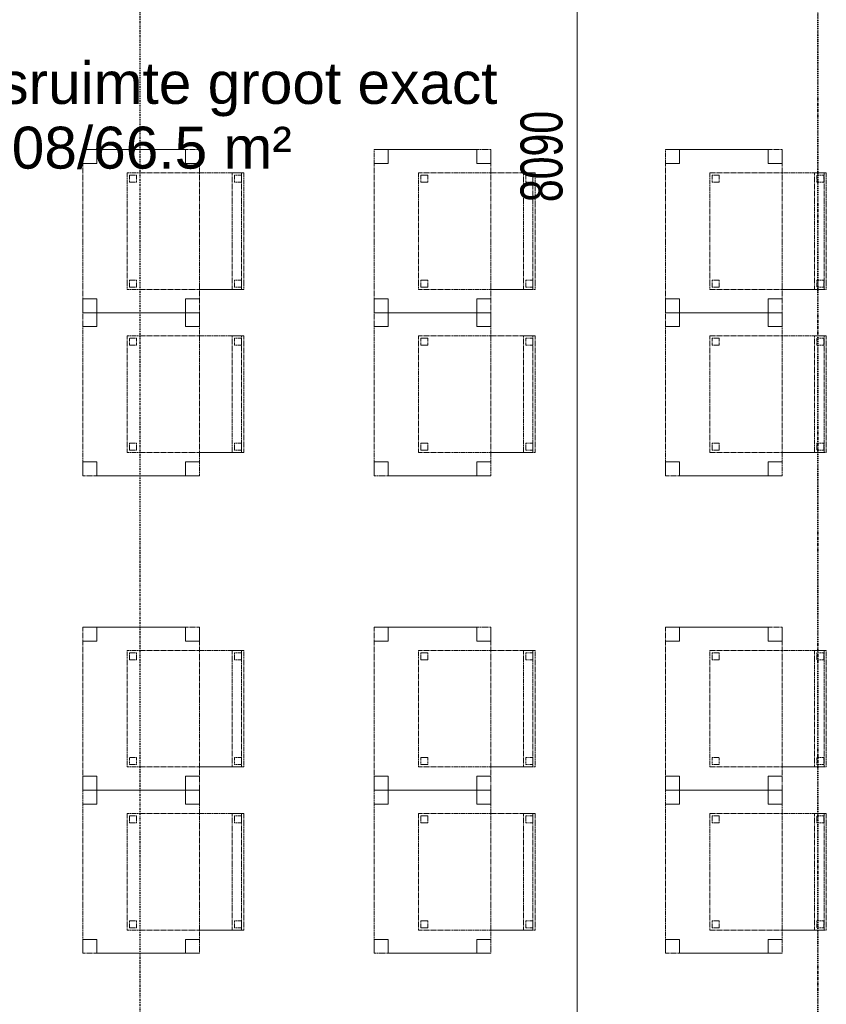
# Model space of a CAD drawing. Header units: millimetres. Extents: x -80560 to 110805, y -11020 to 52719.
# Tile 87 of 145: x 72177 to 75639, y 10370 to 14596. Entities that reach past the tile are written whole.
import ezdxf

# ---------------------------------------------------------------- set-up
doc = ezdxf.new("R2010")
doc.units = ezdxf.units.MM
for name, pattern in [('CENTER2', [20, 8, -4, 4, -4]), ('DASHDOT2', [8, 4, -2, 0, -2]), ('DASHED2', [6, 4, -2])]:
    doc.linetypes.add(name, pattern=pattern)
for name, color, linetype, lineweight in [('A-ANNO-DIMS', 211, 'Continuous', 9), ('A-ANNO-DIMS-100', 211, 'Continuous', 9), ('A-AREA-IDEN', 2, 'Continuous', 9), ('G-ANNO-SYMB', 111, 'Continuous', 9), ('I-FURN', 30, 'Continuous', 18), ('S-GRID', 1, 'Continuous', 9)]:
    doc.layers.add(name, color=color, linetype=linetype, lineweight=lineweight)
doc.styles.add('Arial', font='arial.ttf', dxfattribs={"height": 180})
doc.styles.add('Arial_5', font='arial.ttf', dxfattribs={"width": 0.7, "height": 180})
doc.dimstyles.new('n3o_1_8_3', dxfattribs={"dimscale": 304.8, "dimtxt": 183.646692, "dimasz": 0.492126, "dimexe": 0.246063, "dimexo": 0.0625, "dimgap": 0.032808, "dimtad": 1, "dimdec": 0, "dimdsep": 46, "dimtxsty": 'Arial_5', "dimblk1": 'OBLIQUE', "dimblk2": 'OBLIQUE', "dimsah": 1, "dimcen": 0.09, "dimdle": 0.246063, "dimazin": 0, "dimtfac": 1, "dimtdec": 4, "dimtix": 1, "dimtmove": 0, "dimatfit": 3, "dimfxl": 0.246063, "dimfxlon": 1, "dimtvp": 1, "dimtolj": 1, "dimtzin": 0, "dimarcsym": 2})

# ---------------------------------------------------------------- blocks, each defined once
blk = doc.blocks.new('82_tafel1 - tafel 500x700 2-30673039-DO_03 derde verdieping')
at = {"layer": 'I-FURN', "linetype": 'DASHED2'}
for p, q in [((350, 250), (-350, 250)), ((-350, 250), (-350, -250)), ((350, 250), (-350, 250)), ((-350, 250), (-350, -250)), ((-350, 250), (-350, 190)), ((-290, 250), (-350, 250)), ((-290, 190), (-290, 250)), ((-290, 250), (290, 250)), ((-290, 250), (-290, 190)), ((290, 250), (290, 190)), ((290, 190), (290, 250)), ((350, 250), (290, 250)), ((350, -250), (350, 250)), ((350, -250), (350, 250)), ((350, 190), (350, 250)), ((-350, -190), (-350, 190)), ((-350, 190), (-290, 190)), ((-290, 190), (-350, 190)), ((290, 190), (350, 190)), ((350, 190), (290, 190)), ((350, 190), (350, -190)), ((-290, -190), (-350, -190)), ((-350, -190), (-290, -190)), ((-350, -190), (-350, -250)), ((-290, -250), (-290, -190)), ((-290, -190), (-290, -250)), ((350, -190), (290, -190)), ((290, -190), (290, -250)), ((290, -250), (290, -190)), ((290, -190), (350, -190)), ((350, -250), (350, -190)), ((-350, -250), (350, -250)), ((-350, -250), (350, -250)), ((-350, -250), (-290, -250)), ((290, -250), (-290, -250)), ((290, -250), (350, -250))]:
    blk.add_line(p, q, dxfattribs=at)
blk = doc.blocks.new('82_zitmeubel - stoel 500x500-V159-DO_03 derde verdieping')
at = {"layer": 'I-FURN', "linetype": 'DASHED2'}
for p, q in [((-192.1, -73), (-192.1, 237)), ((-192.1, 237), (-192.1, -73)), ((-192.1, 237), (307.9, 237)), ((-192.1, 237), (307.9, 237)), ((-182.1, 226), (-182.1, 198)), ((-182.1, 198), (-182.1, 226)), ((-153.1, 227), (-181.1, 227)), ((-181.1, 227), (-153.1, 227)), ((-152.1, 198), (-152.1, 226)), ((-152.1, 226), (-152.1, 198)), ((267.9, 226), (267.9, 198)), ((267.9, 198), (267.9, 226)), ((296.9, 227), (268.9, 227)), ((268.9, 227), (296.9, 227)), ((297.9, 198), (297.9, 226)), ((297.9, 226), (297.9, 198)), ((307.9, 237), (307.9, -73)), ((307.9, -73), (307.9, 237)), ((-181.1, 197), (-153.1, 197)), ((-153.1, 197), (-181.1, 197)), ((268.9, 197), (296.9, 197)), ((296.9, 197), (268.9, 197)), ((-192.1, -213), (-192.1, -73)), ((-192.1, -73), (-192.1, -263)), ((307.9, -73), (307.9, -213)), ((307.9, -263), (307.9, -73)), ((-192.1, -254.1), (-192.1, -213)), ((307.9, -213), (-192.1, -213)), ((-182.1, -224), (-182.1, -252)), ((-182.1, -252), (-182.1, -224)), ((-153.1, -223), (-181.1, -223)), ((-181.1, -223), (-153.1, -223)), ((-181.1, -253), (-153.1, -253)), ((-153.1, -253), (-181.1, -253)), ((-152.1, -252), (-152.1, -224)), ((-152.1, -224), (-152.1, -252)), ((267.9, -224), (267.9, -252)), ((267.9, -252), (267.9, -224)), ((296.9, -223), (268.9, -223)), ((268.9, -223), (296.9, -223)), ((268.9, -253), (296.9, -253)), ((296.9, -253), (268.9, -253)), ((297.9, -252), (297.9, -224)), ((297.9, -224), (297.9, -252)), ((307.9, -213), (307.9, -254.1)), ((-192.1, -263), (-192.1, -254.1)), ((307.9, -254.1), (-192.1, -254.1)), ((-192.1, -263), (307.9, -263)), ((-192.1, -263), (307.9, -263)), ((307.9, -254.1), (307.9, -263))]:
    blk.add_line(p, q, dxfattribs=at)
for centre, start, end in [((-181.1, 226), 90, 180), ((-181.1, 226), 90, 180), ((-153.1, 226), 360, 90), ((-153.1, 226), 75, 90), ((-153.1, 226), 360, 75), ((268.9, 226), 90, 180), ((268.9, 226), 90, 180), ((296.9, 226), 360, 90), ((296.9, 226), 360, 90), ((-181.1, 198), 180, 270), ((-181.1, 198), 180, 270), ((-153.1, 198), 270, 0), ((-153.1, 198), 270, 0), ((268.9, 198), 180, 270), ((268.9, 198), 180, 270), ((296.9, 198), 270, 360), ((296.9, 198), 270, 360), ((-181.1, -224), 90, 180), ((-181.1, -224), 90, 180), ((-181.1, -252), 180, 270), ((-181.1, -252), 180, 270), ((-153.1, -224), 0, 90), ((-153.1, -224), 0, 90), ((-153.1, -252), 270, 0), ((-153.1, -252), 270, 0), ((268.9, -224), 90, 180), ((268.9, -224), 90, 180), ((268.9, -252), 180, 270), ((268.9, -252), 180, 270), ((296.9, -224), 0, 90), ((296.9, -224), 0, 90), ((296.9, -252), 270, 0), ((296.9, -252), 270, 0)]:
    blk.add_arc(centre, 1, start, end, dxfattribs=at)
blk = doc.blocks.new('82_zitmeubel - stoel 500x500-V189-DO_03 derde verdieping')
at = {"layer": 'I-FURN', "linetype": 'DASHED2'}
for p, q in [((-192.1, -73), (-192.1, 237)), ((-192.1, 237), (-192.1, -73)), ((-192.1, 237), (307.9, 237)), ((-192.1, 237), (307.9, 237)), ((-182.1, 226), (-182.1, 198)), ((-182.1, 198), (-182.1, 226)), ((-153.1, 227), (-181.1, 227)), ((-181.1, 227), (-153.1, 227)), ((-152.1, 198), (-152.1, 226)), ((-152.1, 226), (-152.1, 198)), ((267.9, 226), (267.9, 198)), ((267.9, 198), (267.9, 226)), ((296.9, 227), (268.9, 227)), ((268.9, 227), (296.9, 227)), ((297.9, 198), (297.9, 226)), ((297.9, 226), (297.9, 198)), ((307.9, 237), (307.9, -73)), ((307.9, -73), (307.9, 237)), ((-181.1, 197), (-153.1, 197)), ((-153.1, 197), (-181.1, 197)), ((268.9, 197), (296.9, 197)), ((296.9, 197), (268.9, 197)), ((-192.1, -213), (-192.1, -73)), ((-192.1, -73), (-192.1, -263)), ((307.9, -73), (307.9, -213)), ((307.9, -263), (307.9, -73)), ((-192.1, -254.1), (-192.1, -213)), ((307.9, -213), (-192.1, -213)), ((-182.1, -224), (-182.1, -252)), ((-182.1, -252), (-182.1, -224)), ((-153.1, -223), (-181.1, -223)), ((-181.1, -223), (-153.1, -223)), ((-181.1, -253), (-153.1, -253)), ((-153.1, -253), (-181.1, -253)), ((-152.1, -252), (-152.1, -224)), ((-152.1, -224), (-152.1, -252)), ((267.9, -224), (267.9, -252)), ((267.9, -252), (267.9, -224)), ((296.9, -223), (268.9, -223)), ((268.9, -223), (296.9, -223)), ((268.9, -253), (296.9, -253)), ((296.9, -253), (268.9, -253)), ((297.9, -252), (297.9, -224)), ((297.9, -224), (297.9, -252)), ((307.9, -213), (307.9, -254.1)), ((-192.1, -263), (-192.1, -254.1)), ((307.9, -254.1), (-192.1, -254.1)), ((-192.1, -263), (307.9, -263)), ((-192.1, -263), (307.9, -263)), ((307.9, -254.1), (307.9, -263))]:
    blk.add_line(p, q, dxfattribs=at)
for centre, start, end in [((-181.1, 226), 90, 180), ((-181.1, 226), 150, 180), ((-181.1, 226), 135, 150), ((-181.1, 226), 90, 135), ((-153.1, 226), 360, 90), ((-153.1, 226), 360, 90), ((268.9, 226), 90, 180), ((268.9, 226), 90, 180), ((296.9, 226), 360, 90), ((296.9, 226), 360, 90), ((-181.1, 198), 180, 270), ((-181.1, 198), 180, 240), ((-181.1, 198), 240, 255), ((-181.1, 198), 255, 270), ((-153.1, 198), 270, 0), ((-153.1, 198), 270, 0), ((268.9, 198), 180, 270), ((268.9, 198), 180, 270), ((296.9, 198), 270, 360), ((296.9, 198), 270, 360), ((-181.1, -224), 90, 180), ((-181.1, -224), 90, 180), ((-181.1, -252), 180, 270), ((-181.1, -252), 180, 270), ((-153.1, -224), 0, 90), ((-153.1, -224), 0, 90), ((-153.1, -252), 270, 0), ((-153.1, -252), 270, 285), ((-153.1, -252), 285, 300), ((-153.1, -252), 300, 315), ((-153.1, -252), 315, 0), ((268.9, -224), 90, 180), ((268.9, -224), 90, 180), ((268.9, -252), 180, 270), ((268.9, -252), 180, 270), ((296.9, -224), 0, 90), ((296.9, -224), 0, 90), ((296.9, -252), 270, 0), ((296.9, -252), 270, 0)]:
    blk.add_arc(centre, 1, start, end, dxfattribs=at)
blk = doc.blocks.new('82_zitmeubel - stoel 500x500-V161-DO_03 derde verdieping')
at = {"layer": 'I-FURN', "linetype": 'DASHED2'}
for p, q in [((-192.1, -73), (-192.1, 237)), ((-192.1, 237), (-192.1, -73)), ((-192.1, 237), (307.9, 237)), ((-192.1, 237), (307.9, 237)), ((-182.1, 226), (-182.1, 198)), ((-182.1, 198), (-182.1, 226)), ((-153.1, 227), (-181.1, 227)), ((-181.1, 227), (-153.1, 227)), ((-152.1, 198), (-152.1, 226)), ((-152.1, 226), (-152.1, 198)), ((267.9, 226), (267.9, 198)), ((267.9, 198), (267.9, 226)), ((296.9, 227), (268.9, 227)), ((268.9, 227), (296.9, 227)), ((297.9, 198), (297.9, 226)), ((297.9, 226), (297.9, 198)), ((307.9, 237), (307.9, -73)), ((307.9, -73), (307.9, 237)), ((-181.1, 197), (-153.1, 197)), ((-153.1, 197), (-181.1, 197)), ((268.9, 197), (296.9, 197)), ((296.9, 197), (268.9, 197)), ((-192.1, -213), (-192.1, -73)), ((-192.1, -73), (-192.1, -263)), ((307.9, -73), (307.9, -213)), ((307.9, -263), (307.9, -73)), ((-192.1, -254.1), (-192.1, -213)), ((307.9, -213), (-192.1, -213)), ((-182.1, -224), (-182.1, -252)), ((-182.1, -252), (-182.1, -224)), ((-153.1, -223), (-181.1, -223)), ((-181.1, -223), (-153.1, -223)), ((-181.1, -253), (-153.1, -253)), ((-153.1, -253), (-181.1, -253)), ((-152.1, -252), (-152.1, -224)), ((-152.1, -224), (-152.1, -252)), ((267.9, -224), (267.9, -252)), ((267.9, -252), (267.9, -224)), ((296.9, -223), (268.9, -223)), ((268.9, -223), (296.9, -223)), ((268.9, -253), (296.9, -253)), ((296.9, -253), (268.9, -253)), ((297.9, -252), (297.9, -224)), ((297.9, -224), (297.9, -252)), ((307.9, -213), (307.9, -254.1)), ((-192.1, -263), (-192.1, -254.1)), ((307.9, -254.1), (-192.1, -254.1)), ((-192.1, -263), (307.9, -263)), ((-192.1, -263), (307.9, -263)), ((307.9, -254.1), (307.9, -263))]:
    blk.add_line(p, q, dxfattribs=at)
for centre, start, end in [((-181.1, 226), 90, 180), ((-181.1, 226), 90, 180), ((-153.1, 226), 360, 90), ((-153.1, 226), 360, 90), ((268.9, 226), 90, 180), ((268.9, 226), 90, 180), ((296.9, 226), 360, 90), ((296.9, 226), 360, 90), ((-181.1, 198), 180, 270), ((-181.1, 198), 180, 270), ((-153.1, 198), 270, 0), ((-153.1, 198), 270, 0), ((268.9, 198), 180, 270), ((268.9, 198), 180, 270), ((296.9, 198), 270, 360), ((296.9, 198), 270, 360), ((-181.1, -224), 90, 180), ((-181.1, -224), 90, 180), ((-181.1, -252), 180, 270), ((-181.1, -252), 180, 270), ((-153.1, -224), 0, 90), ((-153.1, -224), 0, 90), ((-153.1, -252), 270, 0), ((-153.1, -252), 270, 0), ((268.9, -224), 90, 180), ((268.9, -224), 90, 180), ((268.9, -252), 180, 270), ((268.9, -252), 180, 270), ((296.9, -224), 0, 90), ((296.9, -224), 0, 90), ((296.9, -252), 270, 0), ((296.9, -252), 270, 0)]:
    blk.add_arc(centre, 1, start, end, dxfattribs=at)
blk = doc.blocks.new('82_zitmeubel - stoel 500x500-V190-DO_03 derde verdieping')
at = {"layer": 'I-FURN', "linetype": 'DASHED2'}
for p, q in [((-192.1, -73), (-192.1, 237)), ((-192.1, 237), (-192.1, -73)), ((-192.1, 237), (307.9, 237)), ((-192.1, 237), (307.9, 237)), ((-182.1, 226), (-182.1, 198)), ((-182.1, 198), (-182.1, 226)), ((-153.1, 227), (-181.1, 227)), ((-181.1, 227), (-153.1, 227)), ((-152.1, 198), (-152.1, 226)), ((-152.1, 226), (-152.1, 198)), ((267.9, 226), (267.9, 198)), ((267.9, 198), (267.9, 226)), ((296.9, 227), (268.9, 227)), ((268.9, 227), (296.9, 227)), ((297.9, 198), (297.9, 226)), ((297.9, 226), (297.9, 198)), ((307.9, 237), (307.9, -73)), ((307.9, -73), (307.9, 237)), ((-181.1, 197), (-153.1, 197)), ((-153.1, 197), (-181.1, 197)), ((268.9, 197), (296.9, 197)), ((296.9, 197), (268.9, 197)), ((-192.1, -213), (-192.1, -73)), ((-192.1, -73), (-192.1, -263)), ((307.9, -73), (307.9, -213)), ((307.9, -263), (307.9, -73)), ((-192.1, -254.1), (-192.1, -213)), ((307.9, -213), (-192.1, -213)), ((-182.1, -224), (-182.1, -252)), ((-182.1, -252), (-182.1, -224)), ((-153.1, -223), (-181.1, -223)), ((-181.1, -223), (-153.1, -223)), ((-181.1, -253), (-153.1, -253)), ((-153.1, -253), (-181.1, -253)), ((-152.1, -252), (-152.1, -224)), ((-152.1, -224), (-152.1, -252)), ((267.9, -224), (267.9, -252)), ((267.9, -252), (267.9, -224)), ((296.9, -223), (268.9, -223)), ((268.9, -223), (296.9, -223)), ((268.9, -253), (296.9, -253)), ((296.9, -253), (268.9, -253)), ((297.9, -252), (297.9, -224)), ((297.9, -224), (297.9, -252)), ((307.9, -213), (307.9, -254.1)), ((-192.1, -263), (-192.1, -254.1)), ((307.9, -254.1), (-192.1, -254.1)), ((-192.1, -263), (307.9, -263)), ((-192.1, -263), (307.9, -263)), ((307.9, -254.1), (307.9, -263))]:
    blk.add_line(p, q, dxfattribs=at)
for centre, start, end in [((-181.1, 226), 90, 180), ((-181.1, 226), 120, 180), ((-181.1, 226), 90, 120), ((-153.1, 226), 360, 90), ((-153.1, 226), 360, 90), ((268.9, 226), 90, 180), ((268.9, 226), 90, 180), ((296.9, 226), 360, 90), ((296.9, 226), 360, 90), ((-181.1, 198), 180, 270), ((-181.1, 198), 180, 210), ((-181.1, 198), 210, 270), ((-153.1, 198), 270, 0), ((-153.1, 198), 270, 0), ((268.9, 198), 180, 270), ((268.9, 198), 180, 270), ((296.9, 198), 270, 360), ((296.9, 198), 270, 360), ((-181.1, -224), 90, 180), ((-181.1, -224), 90, 180), ((-181.1, -252), 180, 270), ((-181.1, -252), 180, 270), ((-153.1, -224), 0, 90), ((-153.1, -224), 0, 90), ((-153.1, -252), 270, 0), ((-153.1, -252), 270, 285), ((-153.1, -252), 285, 300), ((-153.1, -252), 300, 315), ((-153.1, -252), 315, 0), ((268.9, -224), 90, 180), ((268.9, -224), 90, 180), ((268.9, -252), 180, 270), ((268.9, -252), 180, 270), ((296.9, -224), 0, 90), ((296.9, -224), 0, 90), ((296.9, -252), 270, 0), ((296.9, -252), 270, 0)]:
    blk.add_arc(centre, 1, start, end, dxfattribs=at)
blk = doc.blocks.new('82_zitmeubel - stoel 500x500-V191-DO_03 derde verdieping')
at = {"layer": 'I-FURN', "linetype": 'DASHED2'}
for p, q in [((-192.1, -73), (-192.1, 237)), ((-192.1, 237), (-192.1, -73)), ((-192.1, 237), (307.9, 237)), ((-192.1, 237), (307.9, 237)), ((-182.1, 226), (-182.1, 198)), ((-182.1, 198), (-182.1, 226)), ((-153.1, 227), (-181.1, 227)), ((-181.1, 227), (-153.1, 227)), ((-152.1, 198), (-152.1, 226)), ((-152.1, 226), (-152.1, 198)), ((267.9, 226), (267.9, 198)), ((267.9, 198), (267.9, 226)), ((296.9, 227), (268.9, 227)), ((268.9, 227), (296.9, 227)), ((297.9, 198), (297.9, 226)), ((297.9, 226), (297.9, 198)), ((307.9, 237), (307.9, -73)), ((307.9, -73), (307.9, 237)), ((-181.1, 197), (-153.1, 197)), ((-153.1, 197), (-181.1, 197)), ((268.9, 197), (296.9, 197)), ((296.9, 197), (268.9, 197)), ((-192.1, -213), (-192.1, -73)), ((-192.1, -73), (-192.1, -263)), ((307.9, -73), (307.9, -213)), ((307.9, -263), (307.9, -73)), ((-192.1, -254.1), (-192.1, -213)), ((307.9, -213), (-192.1, -213)), ((-182.1, -224), (-182.1, -252)), ((-182.1, -252), (-182.1, -224)), ((-153.1, -223), (-181.1, -223)), ((-181.1, -223), (-153.1, -223)), ((-181.1, -253), (-153.1, -253)), ((-153.1, -253), (-181.1, -253)), ((-152.1, -252), (-152.1, -224)), ((-152.1, -224), (-152.1, -252)), ((267.9, -224), (267.9, -252)), ((267.9, -252), (267.9, -224)), ((296.9, -223), (268.9, -223)), ((268.9, -223), (296.9, -223)), ((268.9, -253), (296.9, -253)), ((296.9, -253), (268.9, -253)), ((297.9, -252), (297.9, -224)), ((297.9, -224), (297.9, -252)), ((307.9, -213), (307.9, -254.1)), ((-192.1, -263), (-192.1, -254.1)), ((307.9, -254.1), (-192.1, -254.1)), ((-192.1, -263), (307.9, -263)), ((-192.1, -263), (307.9, -263)), ((307.9, -254.1), (307.9, -263))]:
    blk.add_line(p, q, dxfattribs=at)
for centre, start, end in [((-181.1, 226), 90, 180), ((-181.1, 226), 90, 180), ((-153.1, 226), 360, 90), ((-153.1, 226), 360, 90), ((268.9, 226), 90, 180), ((268.9, 226), 90, 180), ((296.9, 226), 360, 90), ((296.9, 226), 360, 90), ((-181.1, 198), 180, 270), ((-181.1, 198), 180, 270), ((-153.1, 198), 270, 0), ((-153.1, 198), 270, 0), ((268.9, 198), 180, 270), ((268.9, 198), 180, 270), ((296.9, 198), 270, 360), ((296.9, 198), 270, 300), ((296.9, 198), 300, 360), ((-181.1, -224), 90, 180), ((-181.1, -224), 90, 180), ((-181.1, -252), 180, 270), ((-181.1, -252), 180, 270), ((-153.1, -224), 0, 90), ((-153.1, -224), 0, 90), ((-153.1, -252), 270, 0), ((-153.1, -252), 270, 0), ((268.9, -224), 90, 180), ((268.9, -224), 90, 180), ((268.9, -252), 180, 270), ((268.9, -252), 180, 270), ((296.9, -224), 0, 90), ((296.9, -224), 0, 90), ((296.9, -252), 270, 0), ((296.9, -252), 270, 0)]:
    blk.add_arc(centre, 1, start, end, dxfattribs=at)
blk = doc.blocks.new('82_zitmeubel - stoel 500x500-V192-DO_03 derde verdieping')
at = {"layer": 'I-FURN', "linetype": 'DASHED2'}
for p, q in [((-192.1, -73), (-192.1, 237)), ((-192.1, 237), (-192.1, -73)), ((-192.1, 237), (307.9, 237)), ((-192.1, 237), (307.9, 237)), ((-182.1, 226), (-182.1, 198)), ((-182.1, 198), (-182.1, 226)), ((-153.1, 227), (-181.1, 227)), ((-181.1, 227), (-153.1, 227)), ((-152.1, 198), (-152.1, 226)), ((-152.1, 226), (-152.1, 198)), ((267.9, 226), (267.9, 198)), ((267.9, 198), (267.9, 226)), ((296.9, 227), (268.9, 227)), ((268.9, 227), (296.9, 227)), ((297.9, 198), (297.9, 226)), ((297.9, 226), (297.9, 198)), ((307.9, 237), (307.9, -73)), ((307.9, -73), (307.9, 237)), ((-181.1, 197), (-153.1, 197)), ((-153.1, 197), (-181.1, 197)), ((268.9, 197), (296.9, 197)), ((296.9, 197), (268.9, 197)), ((-192.1, -213), (-192.1, -73)), ((-192.1, -73), (-192.1, -263)), ((307.9, -73), (307.9, -213)), ((307.9, -263), (307.9, -73)), ((-192.1, -254.1), (-192.1, -213)), ((307.9, -213), (-192.1, -213)), ((-182.1, -224), (-182.1, -252)), ((-182.1, -252), (-182.1, -224)), ((-153.1, -223), (-181.1, -223)), ((-181.1, -223), (-153.1, -223)), ((-181.1, -253), (-153.1, -253)), ((-153.1, -253), (-181.1, -253)), ((-152.1, -252), (-152.1, -224)), ((-152.1, -224), (-152.1, -252)), ((267.9, -224), (267.9, -252)), ((267.9, -252), (267.9, -224)), ((296.9, -223), (268.9, -223)), ((268.9, -223), (296.9, -223)), ((268.9, -253), (296.9, -253)), ((296.9, -253), (268.9, -253)), ((297.9, -252), (297.9, -224)), ((297.9, -224), (297.9, -252)), ((307.9, -213), (307.9, -254.1)), ((-192.1, -263), (-192.1, -254.1)), ((307.9, -254.1), (-192.1, -254.1)), ((-192.1, -263), (307.9, -263)), ((-192.1, -263), (307.9, -263)), ((307.9, -254.1), (307.9, -263))]:
    blk.add_line(p, q, dxfattribs=at)
for centre, start, end in [((-181.1, 226), 90, 180), ((-181.1, 226), 90, 180), ((-153.1, 226), 360, 90), ((-153.1, 226), 360, 90), ((268.9, 226), 90, 180), ((268.9, 226), 90, 180), ((296.9, 226), 360, 90), ((296.9, 226), 360, 90), ((-181.1, 198), 180, 270), ((-181.1, 198), 180, 225), ((-181.1, 198), 225, 270), ((-153.1, 198), 270, 0), ((-153.1, 198), 270, 0), ((268.9, 198), 180, 270), ((268.9, 198), 180, 270), ((296.9, 198), 270, 360), ((296.9, 198), 270, 360), ((-181.1, -224), 90, 180), ((-181.1, -224), 90, 180), ((-181.1, -252), 180, 270), ((-181.1, -252), 180, 270), ((-153.1, -224), 0, 90), ((-153.1, -224), 0, 90), ((-153.1, -252), 270, 0), ((-153.1, -252), 270, 285), ((-153.1, -252), 285, 300), ((-153.1, -252), 300, 315), ((-153.1, -252), 315, 0), ((268.9, -224), 90, 180), ((268.9, -224), 90, 180), ((268.9, -252), 180, 270), ((268.9, -252), 180, 270), ((296.9, -224), 0, 90), ((296.9, -224), 0, 90), ((296.9, -252), 270, 0), ((296.9, -252), 270, 0)]:
    blk.add_arc(centre, 1, start, end, dxfattribs=at)
blk = doc.blocks.new('82_zitmeubel - stoel 500x500-V193-DO_03 derde verdieping')
at = {"layer": 'I-FURN', "linetype": 'DASHED2'}
for p, q in [((-192.1, -73), (-192.1, 237)), ((-192.1, 237), (-192.1, -73)), ((-192.1, 237), (307.9, 237)), ((-192.1, 237), (307.9, 237)), ((-182.1, 226), (-182.1, 198)), ((-182.1, 198), (-182.1, 226)), ((-153.1, 227), (-181.1, 227)), ((-181.1, 227), (-153.1, 227)), ((-152.1, 198), (-152.1, 226)), ((-152.1, 226), (-152.1, 198)), ((267.9, 226), (267.9, 198)), ((267.9, 198), (267.9, 226)), ((296.9, 227), (268.9, 227)), ((268.9, 227), (296.9, 227)), ((297.9, 198), (297.9, 226)), ((297.9, 226), (297.9, 198)), ((307.9, 237), (307.9, -73)), ((307.9, -73), (307.9, 237)), ((-181.1, 197), (-153.1, 197)), ((-153.1, 197), (-181.1, 197)), ((268.9, 197), (296.9, 197)), ((296.9, 197), (268.9, 197)), ((-192.1, -213), (-192.1, -73)), ((-192.1, -73), (-192.1, -263)), ((307.9, -73), (307.9, -213)), ((307.9, -263), (307.9, -73)), ((-192.1, -254.1), (-192.1, -213)), ((307.9, -213), (-192.1, -213)), ((-182.1, -224), (-182.1, -252)), ((-182.1, -252), (-182.1, -224)), ((-153.1, -223), (-181.1, -223)), ((-181.1, -223), (-153.1, -223)), ((-181.1, -253), (-153.1, -253)), ((-153.1, -253), (-181.1, -253)), ((-152.1, -252), (-152.1, -224)), ((-152.1, -224), (-152.1, -252)), ((267.9, -224), (267.9, -252)), ((267.9, -252), (267.9, -224)), ((296.9, -223), (268.9, -223)), ((268.9, -223), (296.9, -223)), ((268.9, -253), (296.9, -253)), ((296.9, -253), (268.9, -253)), ((297.9, -252), (297.9, -224)), ((297.9, -224), (297.9, -252)), ((307.9, -213), (307.9, -254.1)), ((-192.1, -263), (-192.1, -254.1)), ((307.9, -254.1), (-192.1, -254.1)), ((-192.1, -263), (307.9, -263)), ((-192.1, -263), (307.9, -263)), ((307.9, -254.1), (307.9, -263))]:
    blk.add_line(p, q, dxfattribs=at)
for centre, start, end in [((-181.1, 226), 90, 180), ((-181.1, 226), 90, 180), ((-153.1, 226), 360, 90), ((-153.1, 226), 360, 90), ((268.9, 226), 90, 180), ((268.9, 226), 90, 180), ((296.9, 226), 360, 90), ((296.9, 226), 360, 90), ((-181.1, 198), 180, 270), ((-181.1, 198), 180, 270), ((-153.1, 198), 270, 0), ((-153.1, 198), 270, 315), ((-153.1, 198), 315, 0), ((268.9, 198), 180, 270), ((268.9, 198), 180, 210), ((268.9, 198), 210, 255), ((268.9, 198), 255, 270), ((296.9, 198), 270, 360), ((296.9, 198), 270, 360), ((-181.1, -224), 90, 180), ((-181.1, -224), 90, 180), ((-181.1, -252), 180, 270), ((-181.1, -252), 180, 270), ((-153.1, -224), 0, 90), ((-153.1, -224), 0, 90), ((-153.1, -252), 270, 0), ((-153.1, -252), 270, 0), ((268.9, -224), 90, 180), ((268.9, -224), 90, 180), ((268.9, -252), 180, 270), ((268.9, -252), 180, 270), ((296.9, -224), 0, 90), ((296.9, -224), 0, 90), ((296.9, -252), 270, 0), ((296.9, -252), 270, 0)]:
    blk.add_arc(centre, 1, start, end, dxfattribs=at)
blk = doc.blocks.new('82_zitmeubel - stoel 500x500-V194-DO_03 derde verdieping')
at = {"layer": 'I-FURN', "linetype": 'DASHED2'}
for p, q in [((-192.1, -73), (-192.1, 237)), ((-192.1, 237), (-192.1, -73)), ((-192.1, 237), (307.9, 237)), ((-192.1, 237), (307.9, 237)), ((-182.1, 226), (-182.1, 198)), ((-182.1, 198), (-182.1, 226)), ((-153.1, 227), (-181.1, 227)), ((-181.1, 227), (-153.1, 227)), ((-152.1, 198), (-152.1, 226)), ((-152.1, 226), (-152.1, 198)), ((267.9, 226), (267.9, 198)), ((267.9, 198), (267.9, 226)), ((296.9, 227), (268.9, 227)), ((268.9, 227), (296.9, 227)), ((297.9, 198), (297.9, 226)), ((297.9, 226), (297.9, 198)), ((307.9, 237), (307.9, -73)), ((307.9, -73), (307.9, 237)), ((-181.1, 197), (-153.1, 197)), ((-153.1, 197), (-181.1, 197)), ((268.9, 197), (296.9, 197)), ((296.9, 197), (268.9, 197)), ((-192.1, -213), (-192.1, -73)), ((-192.1, -73), (-192.1, -263)), ((307.9, -73), (307.9, -213)), ((307.9, -263), (307.9, -73)), ((-192.1, -254.1), (-192.1, -213)), ((307.9, -213), (-192.1, -213)), ((-182.1, -224), (-182.1, -252)), ((-182.1, -252), (-182.1, -224)), ((-153.1, -223), (-181.1, -223)), ((-181.1, -223), (-153.1, -223)), ((-181.1, -253), (-153.1, -253)), ((-153.1, -253), (-181.1, -253)), ((-152.1, -252), (-152.1, -224)), ((-152.1, -224), (-152.1, -252)), ((267.9, -224), (267.9, -252)), ((267.9, -252), (267.9, -224)), ((296.9, -223), (268.9, -223)), ((268.9, -223), (296.9, -223)), ((268.9, -253), (296.9, -253)), ((296.9, -253), (268.9, -253)), ((297.9, -252), (297.9, -224)), ((297.9, -224), (297.9, -252)), ((307.9, -213), (307.9, -254.1)), ((-192.1, -263), (-192.1, -254.1)), ((307.9, -254.1), (-192.1, -254.1)), ((-192.1, -263), (307.9, -263)), ((-192.1, -263), (307.9, -263)), ((307.9, -254.1), (307.9, -263))]:
    blk.add_line(p, q, dxfattribs=at)
for centre, start, end in [((-181.1, 226), 90, 180), ((-181.1, 226), 90, 180), ((-153.1, 226), 360, 90), ((-153.1, 226), 60, 90), ((-153.1, 226), 45, 60), ((-153.1, 226), 30, 45), ((-153.1, 226), 15, 30), ((-153.1, 226), 360, 15), ((268.9, 226), 90, 180), ((268.9, 226), 105, 180), ((268.9, 226), 90, 105), ((296.9, 226), 360, 90), ((296.9, 226), 360, 90), ((-181.1, 198), 180, 270), ((-181.1, 198), 180, 195), ((-181.1, 198), 195, 240), ((-181.1, 198), 240, 255), ((-181.1, 198), 255, 270), ((-153.1, 198), 270, 0), ((-153.1, 198), 270, 315), ((-153.1, 198), 315, 330), ((-153.1, 198), 330, 345), ((-153.1, 198), 345, 0), ((268.9, 198), 180, 270), ((268.9, 198), 180, 270), ((296.9, 198), 270, 360), ((296.9, 198), 270, 360), ((-181.1, -224), 90, 180), ((-181.1, -224), 90, 180), ((-181.1, -252), 180, 270), ((-181.1, -252), 180, 270), ((-153.1, -224), 0, 90), ((-153.1, -224), 0, 90), ((-153.1, -252), 270, 0), ((-153.1, -252), 270, 285), ((-153.1, -252), 285, 300), ((-153.1, -252), 300, 315), ((-153.1, -252), 315, 0), ((268.9, -224), 90, 180), ((268.9, -224), 90, 180), ((268.9, -252), 180, 270), ((268.9, -252), 180, 270), ((296.9, -224), 0, 90), ((296.9, -224), 0, 90), ((296.9, -252), 270, 0), ((296.9, -252), 270, 0)]:
    blk.add_arc(centre, 1, start, end, dxfattribs=at)
blk = doc.blocks.new('82_zitmeubel - stoel 500x500-V195-DO_03 derde verdieping')
at = {"layer": 'I-FURN', "linetype": 'DASHED2'}
for p, q in [((-192.1, -73), (-192.1, 237)), ((-192.1, 237), (-192.1, -73)), ((-192.1, 237), (307.9, 237)), ((-192.1, 237), (307.9, 237)), ((-182.1, 226), (-182.1, 198)), ((-182.1, 198), (-182.1, 226)), ((-153.1, 227), (-181.1, 227)), ((-181.1, 227), (-153.1, 227)), ((-152.1, 198), (-152.1, 226)), ((-152.1, 226), (-152.1, 198)), ((267.9, 226), (267.9, 198)), ((267.9, 198), (267.9, 226)), ((296.9, 227), (268.9, 227)), ((268.9, 227), (296.9, 227)), ((297.9, 198), (297.9, 226)), ((297.9, 226), (297.9, 198)), ((307.9, 237), (307.9, -73)), ((307.9, -73), (307.9, 237)), ((-181.1, 197), (-153.1, 197)), ((-153.1, 197), (-181.1, 197)), ((268.9, 197), (296.9, 197)), ((296.9, 197), (268.9, 197)), ((-192.1, -213), (-192.1, -73)), ((-192.1, -73), (-192.1, -263)), ((307.9, -73), (307.9, -213)), ((307.9, -263), (307.9, -73)), ((-192.1, -254.1), (-192.1, -213)), ((307.9, -213), (-192.1, -213)), ((-182.1, -224), (-182.1, -252)), ((-182.1, -252), (-182.1, -224)), ((-153.1, -223), (-181.1, -223)), ((-181.1, -223), (-153.1, -223)), ((-181.1, -253), (-153.1, -253)), ((-153.1, -253), (-181.1, -253)), ((-152.1, -252), (-152.1, -224)), ((-152.1, -224), (-152.1, -252)), ((267.9, -224), (267.9, -252)), ((267.9, -252), (267.9, -224)), ((296.9, -223), (268.9, -223)), ((268.9, -223), (296.9, -223)), ((268.9, -253), (296.9, -253)), ((296.9, -253), (268.9, -253)), ((297.9, -252), (297.9, -224)), ((297.9, -224), (297.9, -252)), ((307.9, -213), (307.9, -254.1)), ((-192.1, -263), (-192.1, -254.1)), ((307.9, -254.1), (-192.1, -254.1)), ((-192.1, -263), (307.9, -263)), ((-192.1, -263), (307.9, -263)), ((307.9, -254.1), (307.9, -263))]:
    blk.add_line(p, q, dxfattribs=at)
for centre, start, end in [((-181.1, 226), 90, 180), ((-181.1, 226), 90, 180), ((-153.1, 226), 360, 90), ((-153.1, 226), 360, 90), ((268.9, 226), 90, 180), ((268.9, 226), 90, 180), ((296.9, 226), 360, 90), ((296.9, 226), 360, 90), ((-181.1, 198), 180, 270), ((-181.1, 198), 180, 270), ((-153.1, 198), 270, 0), ((-153.1, 198), 270, 0), ((268.9, 198), 180, 270), ((268.9, 198), 180, 270), ((296.9, 198), 270, 360), ((296.9, 198), 270, 315), ((296.9, 198), 315, 360), ((-181.1, -224), 90, 180), ((-181.1, -224), 90, 180), ((-181.1, -252), 180, 270), ((-181.1, -252), 180, 270), ((-153.1, -224), 0, 90), ((-153.1, -224), 0, 90), ((-153.1, -252), 270, 0), ((-153.1, -252), 270, 0), ((268.9, -224), 90, 180), ((268.9, -224), 90, 180), ((268.9, -252), 180, 270), ((268.9, -252), 180, 270), ((296.9, -224), 0, 90), ((296.9, -224), 0, 90), ((296.9, -252), 270, 0), ((296.9, -252), 270, 0)]:
    blk.add_arc(centre, 1, start, end, dxfattribs=at)
blk = doc.blocks.new('82_zitmeubel - stoel 500x500-V196-DO_03 derde verdieping')
at = {"layer": 'I-FURN', "linetype": 'DASHED2'}
for p, q in [((-192.1, -73), (-192.1, 237)), ((-192.1, 237), (-192.1, -73)), ((-192.1, 237), (307.9, 237)), ((-192.1, 237), (307.9, 237)), ((-182.1, 226), (-182.1, 198)), ((-182.1, 198), (-182.1, 226)), ((-153.1, 227), (-181.1, 227)), ((-181.1, 227), (-153.1, 227)), ((-152.1, 198), (-152.1, 226)), ((-152.1, 226), (-152.1, 198)), ((267.9, 226), (267.9, 198)), ((267.9, 198), (267.9, 226)), ((296.9, 227), (268.9, 227)), ((268.9, 227), (296.9, 227)), ((297.9, 198), (297.9, 226)), ((297.9, 226), (297.9, 198)), ((307.9, 237), (307.9, -73)), ((307.9, -73), (307.9, 237)), ((-181.1, 197), (-153.1, 197)), ((-153.1, 197), (-181.1, 197)), ((268.9, 197), (296.9, 197)), ((296.9, 197), (268.9, 197)), ((-192.1, -213), (-192.1, -73)), ((-192.1, -73), (-192.1, -263)), ((307.9, -73), (307.9, -213)), ((307.9, -263), (307.9, -73)), ((-192.1, -254.1), (-192.1, -213)), ((307.9, -213), (-192.1, -213)), ((-182.1, -224), (-182.1, -252)), ((-182.1, -252), (-182.1, -224)), ((-153.1, -223), (-181.1, -223)), ((-181.1, -223), (-153.1, -223)), ((-181.1, -253), (-153.1, -253)), ((-153.1, -253), (-181.1, -253)), ((-152.1, -252), (-152.1, -224)), ((-152.1, -224), (-152.1, -252)), ((267.9, -224), (267.9, -252)), ((267.9, -252), (267.9, -224)), ((296.9, -223), (268.9, -223)), ((268.9, -223), (296.9, -223)), ((268.9, -253), (296.9, -253)), ((296.9, -253), (268.9, -253)), ((297.9, -252), (297.9, -224)), ((297.9, -224), (297.9, -252)), ((307.9, -213), (307.9, -254.1)), ((-192.1, -263), (-192.1, -254.1)), ((307.9, -254.1), (-192.1, -254.1)), ((-192.1, -263), (307.9, -263)), ((-192.1, -263), (307.9, -263)), ((307.9, -254.1), (307.9, -263))]:
    blk.add_line(p, q, dxfattribs=at)
for centre, start, end in [((-181.1, 226), 90, 180), ((-181.1, 226), 90, 180), ((-153.1, 226), 360, 90), ((-153.1, 226), 75, 90), ((-153.1, 226), 60, 75), ((-153.1, 226), 360, 60), ((268.9, 226), 90, 180), ((268.9, 226), 135, 165), ((268.9, 226), 165, 180), ((268.9, 226), 90, 135), ((296.9, 226), 360, 90), ((296.9, 226), 360, 90), ((-181.1, 198), 180, 270), ((-181.1, 198), 180, 270), ((-153.1, 198), 270, 0), ((-153.1, 198), 270, 285), ((-153.1, 198), 285, 315), ((-153.1, 198), 315, 0), ((268.9, 198), 180, 270), ((268.9, 198), 180, 270), ((296.9, 198), 270, 360), ((296.9, 198), 270, 360), ((-181.1, -224), 90, 180), ((-181.1, -224), 90, 180), ((-181.1, -252), 180, 270), ((-181.1, -252), 180, 270), ((-153.1, -224), 0, 90), ((-153.1, -224), 0, 90), ((-153.1, -252), 270, 0), ((-153.1, -252), 270, 285), ((-153.1, -252), 285, 300), ((-153.1, -252), 300, 315), ((-153.1, -252), 315, 0), ((268.9, -224), 90, 180), ((268.9, -224), 90, 180), ((268.9, -252), 180, 270), ((268.9, -252), 180, 270), ((296.9, -224), 0, 90), ((296.9, -224), 0, 90), ((296.9, -252), 270, 0), ((296.9, -252), 270, 0)]:
    blk.add_arc(centre, 1, start, end, dxfattribs=at)
blk = doc.blocks.new('82_zitmeubel - stoel 500x500-V197-DO_03 derde verdieping')
at = {"layer": 'I-FURN', "linetype": 'DASHED2'}
for p, q in [((-192.1, -73), (-192.1, 237)), ((-192.1, 237), (-192.1, -73)), ((-192.1, 237), (307.9, 237)), ((-192.1, 237), (307.9, 237)), ((-182.1, 226), (-182.1, 198)), ((-182.1, 198), (-182.1, 226)), ((-153.1, 227), (-181.1, 227)), ((-181.1, 227), (-153.1, 227)), ((-152.1, 198), (-152.1, 226)), ((-152.1, 226), (-152.1, 198)), ((267.9, 226), (267.9, 198)), ((267.9, 198), (267.9, 226)), ((296.9, 227), (268.9, 227)), ((268.9, 227), (296.9, 227)), ((297.9, 198), (297.9, 226)), ((297.9, 226), (297.9, 198)), ((307.9, 237), (307.9, -73)), ((307.9, -73), (307.9, 237)), ((-181.1, 197), (-153.1, 197)), ((-153.1, 197), (-181.1, 197)), ((268.9, 197), (296.9, 197)), ((296.9, 197), (268.9, 197)), ((-192.1, -213), (-192.1, -73)), ((-192.1, -73), (-192.1, -263)), ((307.9, -73), (307.9, -213)), ((307.9, -263), (307.9, -73)), ((-192.1, -254.1), (-192.1, -213)), ((307.9, -213), (-192.1, -213)), ((-182.1, -224), (-182.1, -252)), ((-182.1, -252), (-182.1, -224)), ((-153.1, -223), (-181.1, -223)), ((-181.1, -223), (-153.1, -223)), ((-181.1, -253), (-153.1, -253)), ((-153.1, -253), (-181.1, -253)), ((-152.1, -252), (-152.1, -224)), ((-152.1, -224), (-152.1, -252)), ((267.9, -224), (267.9, -252)), ((267.9, -252), (267.9, -224)), ((296.9, -223), (268.9, -223)), ((268.9, -223), (296.9, -223)), ((268.9, -253), (296.9, -253)), ((296.9, -253), (268.9, -253)), ((297.9, -252), (297.9, -224)), ((297.9, -224), (297.9, -252)), ((307.9, -213), (307.9, -254.1)), ((-192.1, -263), (-192.1, -254.1)), ((307.9, -254.1), (-192.1, -254.1)), ((-192.1, -263), (307.9, -263)), ((-192.1, -263), (307.9, -263)), ((307.9, -254.1), (307.9, -263))]:
    blk.add_line(p, q, dxfattribs=at)
for centre, start, end in [((-181.1, 226), 90, 180), ((-181.1, 226), 90, 180), ((-153.1, 226), 360, 90), ((-153.1, 226), 360, 90), ((268.9, 226), 90, 180), ((268.9, 226), 90, 180), ((296.9, 226), 360, 90), ((296.9, 226), 360, 90), ((-181.1, 198), 180, 270), ((-181.1, 198), 180, 270), ((-153.1, 198), 270, 0), ((-153.1, 198), 270, 0), ((268.9, 198), 180, 270), ((268.9, 198), 180, 255), ((268.9, 198), 255, 270), ((296.9, 198), 270, 360), ((296.9, 198), 270, 360), ((-181.1, -224), 90, 180), ((-181.1, -224), 90, 180), ((-181.1, -252), 180, 270), ((-181.1, -252), 180, 270), ((-153.1, -224), 0, 90), ((-153.1, -224), 0, 90), ((-153.1, -252), 270, 0), ((-153.1, -252), 270, 0), ((268.9, -224), 90, 180), ((268.9, -224), 90, 180), ((268.9, -252), 180, 270), ((268.9, -252), 180, 270), ((296.9, -224), 0, 90), ((296.9, -224), 0, 90), ((296.9, -252), 270, 0), ((296.9, -252), 270, 0)]:
    blk.add_arc(centre, 1, start, end, dxfattribs=at)
blk = doc.blocks.new('82_zitmeubel - stoel 500x500-V198-DO_03 derde verdieping')
at = {"layer": 'I-FURN', "linetype": 'DASHED2'}
for p, q in [((-192.1, -73), (-192.1, 237)), ((-192.1, 237), (-192.1, -73)), ((-192.1, 237), (307.9, 237)), ((-192.1, 237), (307.9, 237)), ((-182.1, 226), (-182.1, 198)), ((-182.1, 198), (-182.1, 226)), ((-153.1, 227), (-181.1, 227)), ((-181.1, 227), (-153.1, 227)), ((-152.1, 198), (-152.1, 226)), ((-152.1, 226), (-152.1, 198)), ((267.9, 226), (267.9, 198)), ((267.9, 198), (267.9, 226)), ((296.9, 227), (268.9, 227)), ((268.9, 227), (296.9, 227)), ((297.9, 198), (297.9, 226)), ((297.9, 226), (297.9, 198)), ((307.9, 237), (307.9, -73)), ((307.9, -73), (307.9, 237)), ((-181.1, 197), (-153.1, 197)), ((-153.1, 197), (-181.1, 197)), ((268.9, 197), (296.9, 197)), ((296.9, 197), (268.9, 197)), ((-192.1, -213), (-192.1, -73)), ((-192.1, -73), (-192.1, -263)), ((307.9, -73), (307.9, -213)), ((307.9, -263), (307.9, -73)), ((-192.1, -254.1), (-192.1, -213)), ((307.9, -213), (-192.1, -213)), ((-182.1, -224), (-182.1, -252)), ((-182.1, -252), (-182.1, -224)), ((-153.1, -223), (-181.1, -223)), ((-181.1, -223), (-153.1, -223)), ((-181.1, -253), (-153.1, -253)), ((-153.1, -253), (-181.1, -253)), ((-152.1, -252), (-152.1, -224)), ((-152.1, -224), (-152.1, -252)), ((267.9, -224), (267.9, -252)), ((267.9, -252), (267.9, -224)), ((296.9, -223), (268.9, -223)), ((268.9, -223), (296.9, -223)), ((268.9, -253), (296.9, -253)), ((296.9, -253), (268.9, -253)), ((297.9, -252), (297.9, -224)), ((297.9, -224), (297.9, -252)), ((307.9, -213), (307.9, -254.1)), ((-192.1, -263), (-192.1, -254.1)), ((307.9, -254.1), (-192.1, -254.1)), ((-192.1, -263), (307.9, -263)), ((-192.1, -263), (307.9, -263)), ((307.9, -254.1), (307.9, -263))]:
    blk.add_line(p, q, dxfattribs=at)
for centre, start, end in [((-181.1, 226), 90, 180), ((-181.1, 226), 150, 165), ((-181.1, 226), 165, 180), ((-181.1, 226), 135, 150), ((-181.1, 226), 90, 135), ((-153.1, 226), 360, 90), ((-153.1, 226), 30, 90), ((-153.1, 226), 15, 30), ((-153.1, 226), 360, 15), ((268.9, 226), 90, 180), ((268.9, 226), 105, 180), ((268.9, 226), 90, 105), ((296.9, 226), 360, 90), ((296.9, 226), 360, 90), ((-181.1, 198), 180, 270), ((-181.1, 198), 180, 270), ((-153.1, 198), 270, 0), ((-153.1, 198), 270, 285), ((-153.1, 198), 285, 300), ((-153.1, 198), 300, 0), ((268.9, 198), 180, 270), ((268.9, 198), 180, 195), ((268.9, 198), 195, 210), ((268.9, 198), 210, 270), ((296.9, 198), 270, 360), ((296.9, 198), 270, 360), ((-181.1, -224), 90, 180), ((-181.1, -224), 90, 180), ((-181.1, -252), 180, 270), ((-181.1, -252), 180, 270), ((-153.1, -224), 0, 90), ((-153.1, -224), 0, 90), ((-153.1, -252), 270, 0), ((-153.1, -252), 270, 285), ((-153.1, -252), 285, 300), ((-153.1, -252), 300, 315), ((-153.1, -252), 315, 0), ((268.9, -224), 90, 180), ((268.9, -224), 90, 180), ((268.9, -252), 180, 270), ((268.9, -252), 180, 270), ((296.9, -224), 0, 90), ((296.9, -224), 0, 90), ((296.9, -252), 270, 0), ((296.9, -252), 270, 0)]:
    blk.add_arc(centre, 1, start, end, dxfattribs=at)
blk = doc.blocks.new('DIMBLOCK320-DO_03 derde verdieping')
at = {"layer": 'A-ANNO-DIMS-100'}
for p, q in [((74570, 18050), (74495, 18125)), ((74645, 18050), (74495, 18050)), ((74570, 18050), (74570, 9885.5)), ((74570, 18050), (74645, 17975)), ((74570, 18050), (74645, 18050)), ((74570, 9960.5), (74495, 10035.5)), ((74645, 9960.5), (74495, 9960.5)), ((74570, 9960.5), (74645, 9885.5)), ((74570, 9960.5), (74645, 9960.5))]:
    blk.add_line(p, q, dxfattribs=at)
at = {"layer": 'A-ANNO-DIMS-100', "color": 0, "insert": (74326.3, 13813.1), "char_height": 180, "width": 461.094, "attachment_point": 1, "rotation": 90, "line_spacing_factor": 0.941778, "style": 'Arial_5'}
blk.add_mtext('8090', dxfattribs=at)
blk = doc.blocks.new('_Oblique')
at = {"color": 0, "linetype": 'ByBlock', "lineweight": -2}
blk.add_line((-0.5, -0.5), (0.5, 0.5), dxfattribs=at)

msp = doc.modelspace()

# ---------------------------------------------------------------- linework, layer by layer
at = {"layer": 'G-ANNO-SYMB', "linetype": 'DASHDOT2', "lineweight": 35}
msp.add_line((75602.1, 48549.1), (75602.1, 9150.1), dxfattribs=at)
at = {"layer": 'S-GRID', "linetype": 'CENTER2', "lineweight": 25}
msp.add_line((72694.8, 4383.3), (72694.8, 52119.1), dxfattribs=at)

# ---------------------------------------------------------------- block references
at = {"layer": 'I-FURN', "linetype": 'DASHED2', "rotation": 90.00000000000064}
for name, p in [('82_tafel1 - tafel 500x700 2-30673039-DO_03 derde verdieping', (72698.6, 13688.5)), ('82_tafel1 - tafel 500x700 2-30673039-DO_03 derde verdieping', (73948.6, 13688.5)), ('82_tafel1 - tafel 500x700 2-30673039-DO_03 derde verdieping', (75198.6, 13688.5)), ('82_zitmeubel - stoel 500x500-V192-DO_03 derde verdieping', (72875.7, 13630.6)), ('82_zitmeubel - stoel 500x500-V190-DO_03 derde verdieping', (74125.7, 13630.6)), ('82_zitmeubel - stoel 500x500-V189-DO_03 derde verdieping', (75375.7, 13630.6)), ('82_tafel1 - tafel 500x700 2-30673039-DO_03 derde verdieping', (72698.6, 12988.5)), ('82_tafel1 - tafel 500x700 2-30673039-DO_03 derde verdieping', (73948.6, 12988.5)), ('82_tafel1 - tafel 500x700 2-30673039-DO_03 derde verdieping', (75198.6, 12988.5)), ('82_zitmeubel - stoel 500x500-V191-DO_03 derde verdieping', (72875.7, 12930.6)), ('82_zitmeubel - stoel 500x500-V161-DO_03 derde verdieping', (74125.7, 12930.6)), ('82_zitmeubel - stoel 500x500-V159-DO_03 derde verdieping', (75375.7, 12930.6)), ('82_tafel1 - tafel 500x700 2-30673039-DO_03 derde verdieping', (72698.6, 11638.5)), ('82_tafel1 - tafel 500x700 2-30673039-DO_03 derde verdieping', (73948.6, 11638.5)), ('82_tafel1 - tafel 500x700 2-30673039-DO_03 derde verdieping', (75198.6, 11638.5)), ('82_zitmeubel - stoel 500x500-V198-DO_03 derde verdieping', (72875.7, 11580.6)), ('82_zitmeubel - stoel 500x500-V196-DO_03 derde verdieping', (74125.7, 11580.6)), ('82_zitmeubel - stoel 500x500-V194-DO_03 derde verdieping', (75375.7, 11580.6)), ('82_tafel1 - tafel 500x700 2-30673039-DO_03 derde verdieping', (72698.6, 10938.5)), ('82_tafel1 - tafel 500x700 2-30673039-DO_03 derde verdieping', (73948.6, 10938.5)), ('82_tafel1 - tafel 500x700 2-30673039-DO_03 derde verdieping', (75198.6, 10938.5)), ('82_zitmeubel - stoel 500x500-V197-DO_03 derde verdieping', (72875.7, 10880.6)), ('82_zitmeubel - stoel 500x500-V195-DO_03 derde verdieping', (74125.7, 10880.6)), ('82_zitmeubel - stoel 500x500-V193-DO_03 derde verdieping', (75375.7, 10880.6))]:
    msp.add_blockref(name, p, dxfattribs=at)

# ---------------------------------------------------------------- texts
at = {"layer": 'A-AREA-IDEN', "char_height": 180, "attachment_point": 1, "style": 'Arial'}
for s, insert, width in [('Alg. onderwijsruimte groot exact', (70650.4, 14414.7), 4176.792), ('03.02.08/66.5 m²', (71444.1, 14136.9), 2260.759)]:
    msp.add_mtext(s, dxfattribs=dict(at, insert=insert, width=width))

# ---------------------------------------------------------------- dimensions: what is measured, and where the dimension line sits
at = {"layer": 'A-ANNO-DIMS'}
dim = msp.add_linear_dim(base=(74569.9527586, 9960.5), p1=(74644.9527586, 18050), p2=(74644.9527586, 9960.5), angle=90, dimstyle='n3o_1_8_3', override={"dimpost": '<>', "dimfxl": 8089.5}, dxfattribs=at)
dim.commit()
dim.dimension.update_dxf_attribs({"geometry": 'DIMBLOCK320-DO_03 derde verdieping', "text_midpoint": (74468.0496203, 14005.25)})

doc.saveas('drawing.dxf')
